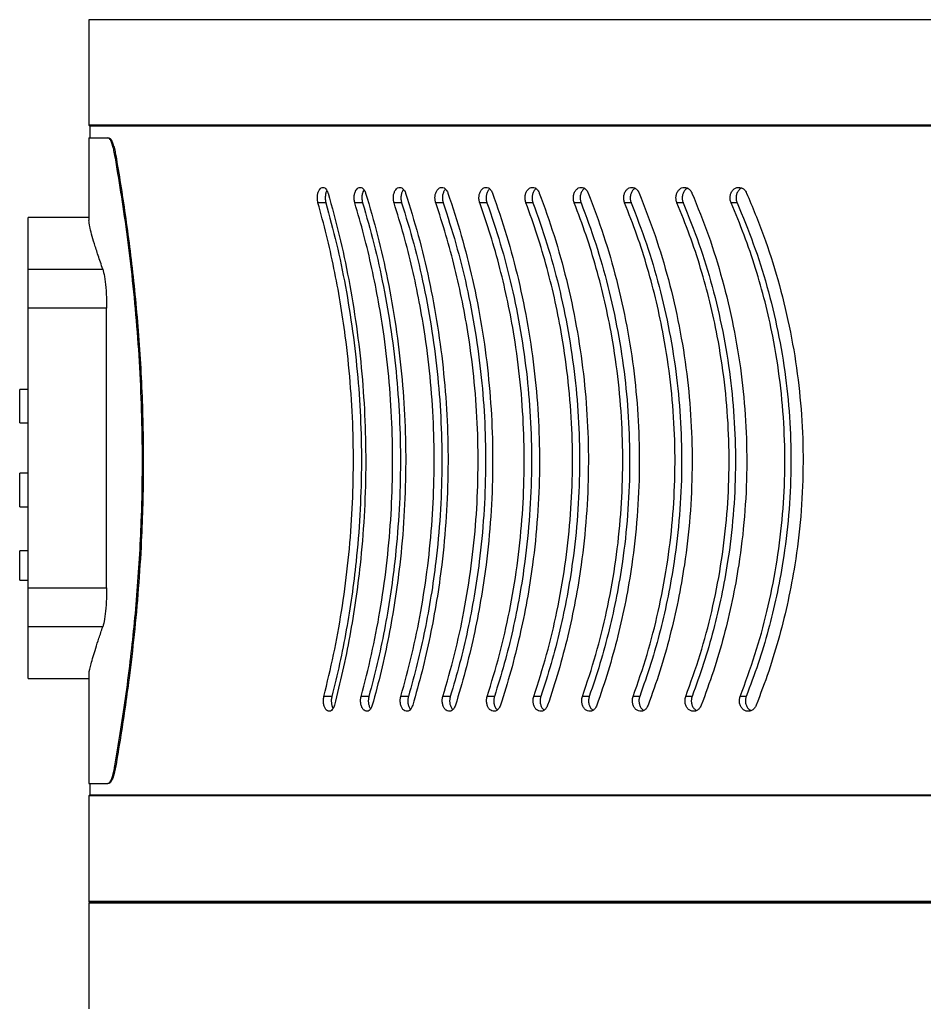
# Model space of a CAD drawing. Header units: millimetres. Extents: x -2387 to -1538, y -2875 to -899.
# Tile 3 of 8: x -2274 to -2058, y -1508 to -1273. Entities that reach past the tile are written whole.
import ezdxf

# ---------------------------------------------------------------- set-up
doc = ezdxf.new("R2010")
doc.units = ezdxf.units.MM

msp = doc.modelspace()

# ---------------------------------------------------------------- linework, layer by layer
at = {"color": 7, "linetype": 'Continuous', "lineweight": 30}
for p, q in [((-2257.49, -1273.48), (-2257.49, -1298.68)), ((-2047.99, -1273.48), (-2257.49, -1273.48)), ((-2257.49, -1298.68), (-2257.29, -1298.88)), ((-2053.99, -1298.68), (-2257.49, -1298.68)), ((-2257.29, -1298.88), (-2257.29, -1301.68)), ((-2053.93, -1298.88), (-2257.29, -1298.88)), ((-2257.49, -1301.68), (-2257.49, -1321.38)), ((-2257.49, -1301.68), (-2252.94, -1301.68)), ((-2252.94, -1301.68), (-2252.74, -1301.68)), ((-2251.07, -1305.88), (-2251.27, -1305.88)), ((-2200.95, -1317.16), (-2202.83, -1317.16)), ((-2192.2, -1317.16), (-2194.05, -1317.16)), ((-2182.87, -1317.16), (-2184.68, -1317.16)), ((-2172.97, -1317.16), (-2174.74, -1317.16)), ((-2162.52, -1317.16), (-2164.24, -1317.16)), ((-2151.55, -1317.16), (-2153.22, -1317.16)), ((-2140.08, -1317.16), (-2141.69, -1317.16)), ((-2128.12, -1317.16), (-2129.68, -1317.16)), ((-2115.7, -1317.16), (-2117.2, -1317.16)), ((-2102.85, -1317.16), (-2104.29, -1317.16)), ((-2257.49, -1320.68), (-2271.99, -1320.68)), ((-2271.99, -1333.02), (-2271.99, -1320.68)), ((-2271.99, -1333.02), (-2254.17, -1333.02)), ((-2271.99, -1342.29), (-2271.99, -1333.02)), ((-2253.26, -1342.29), (-2271.99, -1342.29)), ((-2271.99, -1409.07), (-2271.99, -1342.29)), ((-2253.26, -1409.07), (-2253.26, -1342.29)), ((-2271.99, -1361.68), (-2273.99, -1361.68)), ((-2273.99, -1365.68), (-2273.99, -1361.68)), ((-2273.99, -1369.68), (-2273.99, -1365.68)), ((-2273.99, -1369.68), (-2271.99, -1369.68)), ((-2271.99, -1381.68), (-2273.99, -1381.68)), ((-2273.99, -1389.68), (-2273.99, -1381.68)), ((-2273.99, -1389.68), (-2271.99, -1389.68)), ((-2271.99, -1400.18), (-2273.99, -1400.18)), ((-2273.99, -1407.18), (-2273.99, -1400.18)), ((-2273.99, -1407.18), (-2271.99, -1407.18)), ((-2271.99, -1409.07), (-2253.26, -1409.07)), ((-2271.99, -1418.35), (-2271.99, -1409.07)), ((-2254.17, -1418.35), (-2271.99, -1418.35)), ((-2271.99, -1430.68), (-2271.99, -1418.35)), ((-2257.49, -1429.89), (-2257.49, -1455.68)), ((-2271.99, -1430.68), (-2257.49, -1430.68)), ((-2199.53, -1434.94), (-2201.42, -1434.94)), ((-2190.68, -1434.94), (-2192.53, -1434.94)), ((-2181.26, -1434.94), (-2183.07, -1434.94)), ((-2171.26, -1434.94), (-2173.03, -1434.94)), ((-2160.73, -1434.94), (-2162.45, -1434.94)), ((-2149.67, -1434.94), (-2151.34, -1434.94)), ((-2138.11, -1434.94), (-2139.73, -1434.94)), ((-2126.08, -1434.94), (-2127.64, -1434.94)), ((-2113.59, -1434.94), (-2115.09, -1434.94)), ((-2100.67, -1434.94), (-2102.11, -1434.94)), ((-2251.27, -1451.49), (-2251.07, -1451.49)), ((-2257.49, -1455.68), (-2252.94, -1455.68)), ((-2257.29, -1455.68), (-2257.29, -1458.48)), ((-2252.74, -1455.68), (-2252.94, -1455.68)), ((-2257.29, -1458.48), (-2257.49, -1458.68)), ((-2257.49, -1458.68), (-2257.49, -1483.88)), ((-2051.36, -1458.68), (-2257.49, -1458.68)), ((-2051.16, -1458.48), (-2257.29, -1458.48)), ((-2257.49, -1483.88), (-2257.29, -1484.08)), ((-2050.99, -1483.88), (-2257.49, -1483.88)), ((-2257.29, -1484.08), (-2257.49, -1484.28)), ((-2257.49, -1484.28), (-2257.49, -1509.48)), ((-2050.99, -1484.28), (-2257.49, -1484.28)), ((-2050.99, -1484.08), (-2257.29, -1484.08))]:
    msp.add_line(p, q, dxfattribs=at)
for points, knots in [([(-2251.27, -1305.88), (-2251.37, -1305.37), (-2251.57, -1304.33), (-2251.91, -1303.15), (-2252.27, -1302.28), (-2252.62, -1301.77), (-2252.84, -1301.71), (-2252.94, -1301.68)], [0, 0, 0, 0, 0.202696, 0.411317, 0.613993, 0.822471, 1, 1, 1, 1]), ([(-2252.74, -1301.68), (-2252.62, -1301.72), (-2252.38, -1301.79), (-2252.01, -1302.37), (-2251.66, -1303.29), (-2251.33, -1304.47), (-2251.15, -1305.44), (-2251.07, -1305.88)], [0, 0, 0, 0, 0.2039594, 0.4138273, 0.6177886, 0.8276958, 1, 1, 1, 1]), ([(-2251.27, -1451.49), (-2250.84, -1448.95), (-2249.98, -1443.87), (-2248.74, -1435.5), (-2247.62, -1426.98), (-2246.68, -1418.36), (-2245.91, -1409.76), (-2245.31, -1400.93), (-2244.86, -1391.03), (-2244.66, -1380.07), (-2244.8, -1368.18), (-2245.28, -1356.48), (-2246.09, -1345.15), (-2247.16, -1334.3), (-2248.42, -1324.05), (-2249.82, -1314.47), (-2250.79, -1308.74), (-2251.27, -1305.88)], [0, 0, 0, 0, 0.063366, 0.12687, 0.190233, 0.24693, 0.303839, 0.360741, 0.41743, 0.491341, 0.565498, 0.639412, 0.712009, 0.784831, 0.85744, 0.928719, 1, 1, 1, 1]), ([(-2251.07, -1305.88), (-2250.69, -1308.12), (-2249.93, -1312.6), (-2248.81, -1319.93), (-2247.76, -1327.67), (-2246.8, -1335.86), (-2245.97, -1344.42), (-2245.3, -1353.24), (-2244.82, -1362.17), (-2244.55, -1371.14), (-2244.48, -1380.1), (-2244.61, -1389.04), (-2244.98, -1398.8), (-2245.65, -1409.26), (-2246.65, -1420.23), (-2247.77, -1429.81), (-2248.9, -1438.02), (-2249.97, -1445.03), (-2250.7, -1449.34), (-2251.07, -1451.49)], [0, 0, 0, 0, 0.056117, 0.11233, 0.168445, 0.225586, 0.282943, 0.340293, 0.397425, 0.453005, 0.508793, 0.56458, 0.62016, 0.69273, 0.765527, 0.838109, 0.892043, 0.946064, 1, 1, 1, 1]), ([(-2202.83, -1317.16), (-2202.84, -1317.13), (-2202.92, -1316.85), (-2203, -1316.26), (-2202.98, -1315.42), (-2202.8, -1314.64), (-2202.5, -1314.01), (-2202.1, -1313.59), (-2201.64, -1313.45), (-2201.17, -1313.59), (-2200.76, -1314.02), (-2200.53, -1314.49), (-2200.44, -1314.79), (-2200.43, -1314.84)], [0, 0, 0, 0, 0.013574, 0.120088, 0.225389, 0.330337, 0.43593, 0.542902, 0.651474, 0.761217, 0.871139, 0.98006, 1, 1, 1, 1]), ([(-2200.69, -1314.24), (-2200.75, -1314.34), (-2200.92, -1314.62), (-2201.07, -1315.3), (-2201.13, -1316.13), (-2201.05, -1316.77), (-2200.97, -1317.09), (-2200.95, -1317.16)], [0, 0, 0, 0, 0.137548, 0.403415, 0.665454, 0.92537, 1, 1, 1, 1]), ([(-2200.43, -1314.84), (-2199.51, -1318.19), (-2197.67, -1324.9), (-2195.41, -1335.55), (-2193.59, -1346.58), (-2192.29, -1357.86), (-2191.55, -1369.17), (-2191.36, -1380.56), (-2191.74, -1392.05), (-2192.61, -1402.62), (-2193.82, -1412.11), (-2195.21, -1420.58), (-2196.89, -1428.94), (-2198.25, -1434.35), (-2198.92, -1437.06)], [0, 0, 0, 0, 0.088826, 0.177651, 0.269015, 0.360379, 0.449223, 0.538068, 0.629557, 0.721047, 0.790193, 0.859339, 0.929669, 1, 1, 1, 1]), ([(-2194.05, -1317.16), (-2194.06, -1317.13), (-2194.14, -1316.85), (-2194.23, -1316.26), (-2194.2, -1315.42), (-2194.01, -1314.64), (-2193.69, -1314.01), (-2193.26, -1313.59), (-2192.77, -1313.45), (-2192.28, -1313.59), (-2191.83, -1314.02), (-2191.59, -1314.49), (-2191.49, -1314.79), (-2191.48, -1314.84)], [0, 0, 0, 0, 0.013573, 0.120088, 0.225389, 0.330336, 0.435931, 0.542901, 0.651474, 0.761219, 0.871139, 0.980061, 1, 1, 1, 1]), ([(-2191.83, -1314.09), (-2191.93, -1314.23), (-2192.15, -1314.56), (-2192.34, -1315.29), (-2192.39, -1316.13), (-2192.31, -1316.77), (-2192.22, -1317.09), (-2192.2, -1317.16)], [0, 0, 0, 0, 0.1928941, 0.4417, 0.6869232, 0.93016, 1, 1, 1, 1]), ([(-2191.48, -1314.84), (-2190.49, -1318.19), (-2188.53, -1324.9), (-2186.13, -1335.55), (-2184.19, -1346.58), (-2182.81, -1357.86), (-2182.02, -1369.17), (-2181.82, -1380.56), (-2182.22, -1392.05), (-2183.15, -1402.62), (-2184.43, -1412.11), (-2185.92, -1420.58), (-2187.71, -1428.94), (-2189.15, -1434.35), (-2189.87, -1437.06)], [0, 0, 0, 0, 0.088826, 0.177651, 0.269015, 0.360379, 0.449223, 0.538068, 0.629557, 0.721047, 0.790193, 0.859339, 0.929669, 1, 1, 1, 1]), ([(-2184.68, -1317.16), (-2184.69, -1317.13), (-2184.77, -1316.85), (-2184.87, -1316.26), (-2184.84, -1315.42), (-2184.64, -1314.64), (-2184.3, -1314.01), (-2183.84, -1313.59), (-2183.32, -1313.45), (-2182.79, -1313.59), (-2182.32, -1314.02), (-2182.06, -1314.49), (-2181.96, -1314.79), (-2181.94, -1314.84)], [0, 0, 0, 0, 0.013573, 0.120088, 0.225389, 0.330336, 0.43593, 0.542901, 0.651473, 0.761217, 0.871138, 0.980059, 1, 1, 1, 1]), ([(-2182.41, -1313.99), (-2182.54, -1314.16), (-2182.79, -1314.52), (-2183.01, -1315.29), (-2183.07, -1316.13), (-2182.99, -1316.77), (-2182.89, -1317.09), (-2182.87, -1317.16)], [0, 0, 0, 0, 0.225673, 0.464374, 0.699638, 0.932997, 1, 1, 1, 1]), ([(-2181.94, -1314.84), (-2180.9, -1318.19), (-2178.82, -1324.9), (-2176.27, -1335.55), (-2174.21, -1346.58), (-2172.76, -1357.86), (-2171.93, -1369.17), (-2171.71, -1380.56), (-2172.14, -1392.05), (-2173.12, -1402.62), (-2174.47, -1412.11), (-2176.05, -1420.58), (-2177.94, -1428.94), (-2179.47, -1434.35), (-2180.24, -1437.06)], [0, 0, 0, 0, 0.088826, 0.177651, 0.269015, 0.360379, 0.449224, 0.538068, 0.629557, 0.721047, 0.790193, 0.859339, 0.929669, 1, 1, 1, 1]), ([(-2174.74, -1317.16), (-2174.75, -1317.13), (-2174.84, -1316.85), (-2174.94, -1316.26), (-2174.91, -1315.42), (-2174.7, -1314.64), (-2174.33, -1314.01), (-2173.85, -1313.59), (-2173.3, -1313.45), (-2172.74, -1313.59), (-2172.24, -1314.02), (-2171.97, -1314.49), (-2171.86, -1314.79), (-2171.84, -1314.84)], [0, 0, 0, 0, 0.013574, 0.120089, 0.225389, 0.330337, 0.435931, 0.542902, 0.651475, 0.761217, 0.87114, 0.980061, 1, 1, 1, 1]), ([(-2172.42, -1313.92), (-2172.44, -1313.93), (-2172.62, -1314.05), (-2172.87, -1314.53), (-2173.12, -1315.29), (-2173.18, -1316.14), (-2173.09, -1316.77), (-2172.99, -1317.09), (-2172.97, -1317.16)], [0, 0, 0, 0, 0.018194, 0.252156, 0.482695, 0.709912, 0.935289, 1, 1, 1, 1]), ([(-2171.84, -1314.84), (-2170.74, -1318.19), (-2168.54, -1324.9), (-2165.86, -1335.55), (-2163.69, -1346.58), (-2162.16, -1357.86), (-2161.29, -1369.17), (-2161.06, -1380.56), (-2161.51, -1392.05), (-2162.54, -1402.62), (-2163.97, -1412.11), (-2165.62, -1420.58), (-2167.62, -1428.94), (-2169.24, -1434.35), (-2170.04, -1437.06)], [0, 0, 0, 0, 0.088826, 0.177651, 0.269015, 0.360379, 0.449223, 0.538068, 0.629557, 0.721047, 0.790193, 0.859339, 0.929669, 1, 1, 1, 1]), ([(-2164.24, -1317.16), (-2164.25, -1317.13), (-2164.35, -1316.85), (-2164.46, -1316.26), (-2164.42, -1315.42), (-2164.2, -1314.64), (-2163.82, -1314.01), (-2163.31, -1313.59), (-2162.73, -1313.45), (-2162.14, -1313.59), (-2161.62, -1314.02), (-2161.33, -1314.49), (-2161.22, -1314.79), (-2161.2, -1314.84)], [0, 0, 0, 0, 0.013574, 0.120088, 0.225389, 0.330337, 0.43593, 0.542903, 0.651473, 0.761219, 0.871138, 0.98006, 1, 1, 1, 1]), ([(-2161.87, -1313.87), (-2161.91, -1313.89), (-2162.13, -1314.03), (-2162.42, -1314.53), (-2162.69, -1315.29), (-2162.75, -1316.14), (-2162.65, -1316.77), (-2162.55, -1317.09), (-2162.52, -1317.16)], [0, 0, 0, 0, 0.050005, 0.276387, 0.499457, 0.719311, 0.937385, 1, 1, 1, 1]), ([(-2161.2, -1314.84), (-2160.04, -1318.19), (-2157.73, -1324.9), (-2154.91, -1335.55), (-2152.64, -1346.58), (-2151.04, -1357.86), (-2150.13, -1369.17), (-2149.89, -1380.56), (-2150.36, -1392.05), (-2151.44, -1402.62), (-2152.93, -1412.11), (-2154.67, -1420.58), (-2156.76, -1428.94), (-2158.46, -1434.35), (-2159.31, -1437.06)], [0, 0, 0, 0, 0.088826, 0.17765, 0.269015, 0.360378, 0.449223, 0.538068, 0.629557, 0.721047, 0.790193, 0.859339, 0.929669, 1, 1, 1, 1]), ([(-2153.22, -1317.16), (-2153.23, -1317.13), (-2153.33, -1316.85), (-2153.45, -1316.26), (-2153.41, -1315.42), (-2153.18, -1314.64), (-2152.78, -1314.01), (-2152.24, -1313.59), (-2151.64, -1313.45), (-2151.02, -1313.59), (-2150.47, -1314.02), (-2150.17, -1314.49), (-2150.05, -1314.79), (-2150.03, -1314.84)], [0, 0, 0, 0, 0.013575, 0.120089, 0.225389, 0.330336, 0.435931, 0.542902, 0.651475, 0.761218, 0.871137, 0.98006, 1, 1, 1, 1]), ([(-2150.8, -1313.82), (-2150.86, -1313.86), (-2151.12, -1314.01), (-2151.45, -1314.53), (-2151.72, -1315.29), (-2151.79, -1316.14), (-2151.69, -1316.77), (-2151.58, -1317.09), (-2151.55, -1317.16)], [0, 0, 0, 0, 0.077148, 0.297061, 0.513756, 0.727331, 0.939175, 1, 1, 1, 1]), ([(-2150.03, -1314.84), (-2148.82, -1318.19), (-2146.4, -1324.9), (-2143.46, -1335.55), (-2141.09, -1346.58), (-2139.42, -1357.86), (-2138.46, -1369.17), (-2138.22, -1380.56), (-2138.7, -1392.05), (-2139.83, -1402.62), (-2141.39, -1412.11), (-2143.2, -1420.58), (-2145.39, -1428.94), (-2147.17, -1434.35), (-2148.05, -1437.06)], [0, 0, 0, 0, 0.088826, 0.17765, 0.269015, 0.360378, 0.449223, 0.538068, 0.629557, 0.721047, 0.790193, 0.859339, 0.929669, 1, 1, 1, 1]), ([(-2141.69, -1317.16), (-2141.7, -1317.13), (-2141.81, -1316.85), (-2141.93, -1316.26), (-2141.89, -1315.42), (-2141.65, -1314.64), (-2141.23, -1314.01), (-2140.67, -1313.59), (-2140.04, -1313.45), (-2139.4, -1313.59), (-2138.83, -1314.02), (-2138.51, -1314.49), (-2138.38, -1314.79), (-2138.36, -1314.84)], [0, 0, 0, 0, 0.013574, 0.120089, 0.22539, 0.330338, 0.435932, 0.542902, 0.651473, 0.761217, 0.871139, 0.980062, 1, 1, 1, 1]), ([(-2139.22, -1313.78), (-2139.31, -1313.83), (-2139.6, -1313.99), (-2139.97, -1314.52), (-2140.25, -1315.29), (-2140.32, -1316.14), (-2140.22, -1316.77), (-2140.1, -1317.09), (-2140.08, -1317.16)], [0, 0, 0, 0, 0.100646, 0.314962, 0.526138, 0.734273, 0.940723, 1, 1, 1, 1]), ([(-2138.36, -1314.84), (-2137.1, -1318.19), (-2134.58, -1324.9), (-2131.51, -1335.55), (-2129.05, -1346.58), (-2127.31, -1357.86), (-2126.32, -1369.17), (-2126.06, -1380.56), (-2126.57, -1392.05), (-2127.74, -1402.62), (-2129.36, -1412.11), (-2131.25, -1420.58), (-2133.53, -1428.94), (-2135.38, -1434.35), (-2136.3, -1437.06)], [0, 0, 0, 0, 0.088826, 0.177651, 0.269015, 0.360379, 0.449224, 0.538068, 0.629557, 0.721047, 0.790193, 0.859339, 0.929669, 1, 1, 1, 1]), ([(-2129.68, -1317.16), (-2129.69, -1317.13), (-2129.8, -1316.85), (-2129.92, -1316.26), (-2129.88, -1315.42), (-2129.63, -1314.64), (-2129.19, -1314.01), (-2128.62, -1313.59), (-2127.96, -1313.45), (-2127.29, -1313.59), (-2126.7, -1314.02), (-2126.37, -1314.49), (-2126.24, -1314.79), (-2126.22, -1314.84)], [0, 0, 0, 0, 0.013574, 0.120089, 0.22539, 0.330338, 0.435932, 0.542901, 0.651475, 0.761217, 0.871138, 0.98006, 1, 1, 1, 1]), ([(-2127.16, -1313.74), (-2127.28, -1313.8), (-2127.61, -1313.97), (-2128.01, -1314.52), (-2128.3, -1315.29), (-2128.37, -1316.14), (-2128.27, -1316.77), (-2128.14, -1317.09), (-2128.12, -1317.16)], [0, 0, 0, 0, 0.121274, 0.330674, 0.537007, 0.740368, 0.942083, 1, 1, 1, 1]), ([(-2126.22, -1314.84), (-2124.91, -1318.19), (-2122.29, -1324.9), (-2119.11, -1335.55), (-2116.55, -1346.58), (-2114.75, -1357.86), (-2113.73, -1369.17), (-2113.46, -1380.56), (-2113.98, -1392.05), (-2115.2, -1402.62), (-2116.87, -1412.11), (-2118.83, -1420.58), (-2121.19, -1428.94), (-2123.11, -1434.35), (-2124.07, -1437.06)], [0, 0, 0, 0, 0.088826, 0.177651, 0.269015, 0.360379, 0.449223, 0.538068, 0.629557, 0.721047, 0.790193, 0.859339, 0.929669, 1, 1, 1, 1]), ([(-2117.2, -1317.16), (-2117.21, -1317.13), (-2117.33, -1316.85), (-2117.46, -1316.26), (-2117.41, -1315.42), (-2117.15, -1314.64), (-2116.7, -1314.01), (-2116.1, -1313.59), (-2115.42, -1313.45), (-2114.73, -1313.59), (-2114.11, -1314.02), (-2113.77, -1314.49), (-2113.64, -1314.79), (-2113.62, -1314.84)], [0, 0, 0, 0, 0.013574, 0.120088, 0.225389, 0.330337, 0.435931, 0.542902, 0.651473, 0.761218, 0.871139, 0.98006, 1, 1, 1, 1]), ([(-2114.65, -1313.7), (-2114.79, -1313.77), (-2115.15, -1313.95), (-2115.59, -1314.52), (-2115.89, -1315.29), (-2115.97, -1316.14), (-2115.85, -1316.77), (-2115.73, -1317.09), (-2115.7, -1317.16)], [0, 0, 0, 0, 0.139604, 0.344634, 0.546664, 0.745784, 0.943291, 1, 1, 1, 1]), ([(-2113.62, -1314.84), (-2112.26, -1318.19), (-2109.55, -1324.9), (-2106.26, -1335.55), (-2103.62, -1346.58), (-2101.76, -1357.86), (-2100.7, -1369.17), (-2100.42, -1380.56), (-2100.96, -1392.05), (-2102.22, -1402.62), (-2103.95, -1412.11), (-2105.97, -1420.58), (-2108.42, -1428.94), (-2110.4, -1434.35), (-2111.4, -1437.06)], [0, 0, 0, 0, 0.088826, 0.177651, 0.269015, 0.360379, 0.449223, 0.538068, 0.629557, 0.721047, 0.790193, 0.859339, 0.929669, 1, 1, 1, 1]), ([(-2104.29, -1317.16), (-2104.38, -1316.9), (-2104.55, -1316.38), (-2104.53, -1315.53), (-2104.29, -1314.74), (-2103.85, -1314.09), (-2103.25, -1313.64), (-2102.55, -1313.45), (-2101.83, -1313.55), (-2101.18, -1313.94), (-2100.78, -1314.43), (-2100.63, -1314.76), (-2100.59, -1314.84)], [0, 0, 0, 0, 0.105221, 0.210466, 0.315401, 0.420849, 0.527595, 0.635951, 0.745577, 0.855543, 0.964673, 1, 1, 1, 1]), ([(-2101.72, -1313.68), (-2101.89, -1313.75), (-2102.27, -1313.94), (-2102.73, -1314.52), (-2103.05, -1315.29), (-2103.13, -1316.14), (-2103.01, -1316.77), (-2102.88, -1317.09), (-2102.85, -1317.16)], [0, 0, 0, 0, 0.152197, 0.354228, 0.553301, 0.749505, 0.944122, 1, 1, 1, 1]), ([(-2100.59, -1314.84), (-2099.19, -1318.19), (-2096.39, -1324.9), (-2093, -1335.55), (-2090.28, -1346.58), (-2088.36, -1357.86), (-2087.27, -1369.17), (-2086.99, -1380.56), (-2087.54, -1392.05), (-2088.83, -1402.62), (-2090.62, -1412.11), (-2092.7, -1420.58), (-2095.22, -1428.94), (-2097.27, -1434.35), (-2098.3, -1437.06)], [0, 0, 0, 0, 0.088826, 0.177651, 0.269015, 0.360378, 0.449223, 0.538068, 0.629557, 0.721047, 0.790193, 0.859339, 0.929669, 1, 1, 1, 1]), ([(-2201.42, -1434.94), (-2200.62, -1431.63), (-2199.02, -1425.03), (-2197.13, -1414.6), (-2195.68, -1403.85), (-2194.73, -1392.9), (-2194.32, -1381.96), (-2194.42, -1370.99), (-2195.06, -1359.96), (-2196.13, -1349.86), (-2197.48, -1340.81), (-2198.99, -1332.75), (-2200.76, -1324.83), (-2202.14, -1319.71), (-2202.83, -1317.16)], [0, 0, 0, 0, 0.088794, 0.177587, 0.268928, 0.360269, 0.449078, 0.537887, 0.629317, 0.720749, 0.789973, 0.859198, 0.929599, 1, 1, 1, 1]), ([(-2200.95, -1317.16), (-2200.08, -1320.4), (-2198.34, -1326.88), (-2196.21, -1337.17), (-2194.49, -1347.82), (-2193.27, -1358.7), (-2192.57, -1369.62), (-2192.4, -1380.62), (-2192.76, -1391.71), (-2193.59, -1401.88), (-2194.73, -1411.01), (-2196.04, -1419.13), (-2197.62, -1427.15), (-2198.9, -1432.34), (-2199.53, -1434.94)], [0, 0, 0, 0, 0.088992, 0.177981, 0.26952, 0.361058, 0.450066, 0.539074, 0.630725, 0.722377, 0.7912, 0.860025, 0.930012, 1, 1, 1, 1]), ([(-2192.53, -1434.94), (-2191.68, -1431.63), (-2189.98, -1425.03), (-2187.96, -1414.6), (-2186.41, -1403.85), (-2185.4, -1392.9), (-2184.96, -1381.96), (-2185.07, -1370.99), (-2185.75, -1359.96), (-2186.89, -1349.86), (-2188.34, -1340.81), (-2189.94, -1332.75), (-2191.83, -1324.83), (-2193.31, -1319.71), (-2194.05, -1317.16)], [0, 0, 0, 0, 0.088794, 0.177587, 0.268928, 0.360269, 0.449078, 0.537887, 0.629317, 0.720749, 0.789973, 0.859198, 0.929599, 1, 1, 1, 1]), ([(-2192.2, -1317.16), (-2191.27, -1320.4), (-2189.41, -1326.88), (-2187.14, -1337.17), (-2185.3, -1347.82), (-2184, -1358.7), (-2183.26, -1369.62), (-2183.08, -1380.62), (-2183.46, -1391.71), (-2184.35, -1401.88), (-2185.56, -1411.01), (-2186.96, -1419.13), (-2188.65, -1427.15), (-2190.01, -1432.34), (-2190.68, -1434.94)], [0, 0, 0, 0, 0.088992, 0.177981, 0.26952, 0.361058, 0.450066, 0.539074, 0.630725, 0.722377, 0.7912, 0.860025, 0.930012, 1, 1, 1, 1]), ([(-2183.07, -1434.94), (-2182.16, -1431.63), (-2180.35, -1425.03), (-2178.21, -1414.6), (-2176.57, -1403.85), (-2175.5, -1392.9), (-2175.04, -1381.96), (-2175.15, -1370.99), (-2175.87, -1359.96), (-2177.08, -1349.86), (-2178.61, -1340.81), (-2180.32, -1332.75), (-2182.32, -1324.83), (-2183.89, -1319.71), (-2184.68, -1317.16)], [0, 0, 0, 0, 0.088794, 0.177587, 0.268928, 0.360269, 0.449078, 0.537887, 0.629317, 0.720749, 0.789973, 0.859198, 0.929599, 1, 1, 1, 1]), ([(-2182.87, -1317.16), (-2181.88, -1320.4), (-2179.9, -1326.88), (-2177.49, -1337.17), (-2175.54, -1347.82), (-2174.17, -1358.7), (-2173.39, -1369.62), (-2173.19, -1380.62), (-2173.6, -1391.71), (-2174.53, -1401.88), (-2175.82, -1411.01), (-2177.3, -1419.13), (-2179.09, -1427.15), (-2180.53, -1432.34), (-2181.26, -1434.94)], [0, 0, 0, 0, 0.0889916, 0.1779812, 0.2695202, 0.3610579, 0.4500664, 0.5390742, 0.6307249, 0.7223771, 0.7912004, 0.8600247, 0.930012, 1, 1, 1, 1]), ([(-2173.03, -1434.94), (-2172.08, -1431.63), (-2170.16, -1425.03), (-2167.91, -1414.6), (-2166.17, -1403.85), (-2165.05, -1392.9), (-2164.56, -1381.96), (-2164.68, -1370.99), (-2165.44, -1359.96), (-2166.71, -1349.86), (-2168.33, -1340.81), (-2170.13, -1332.75), (-2172.24, -1324.83), (-2173.9, -1319.71), (-2174.74, -1317.16)], [0, 0, 0, 0, 0.088794, 0.177587, 0.268928, 0.360269, 0.449078, 0.537887, 0.629317, 0.720749, 0.789973, 0.859198, 0.929599, 1, 1, 1, 1]), ([(-2172.97, -1317.16), (-2171.93, -1320.4), (-2169.84, -1326.88), (-2167.28, -1337.17), (-2165.23, -1347.82), (-2163.79, -1358.7), (-2162.96, -1369.62), (-2162.76, -1380.62), (-2163.19, -1391.71), (-2164.17, -1401.88), (-2165.52, -1411.01), (-2167.09, -1419.13), (-2168.98, -1427.15), (-2170.5, -1432.34), (-2171.26, -1434.94)], [0, 0, 0, 0, 0.088992, 0.177981, 0.26952, 0.361058, 0.450066, 0.539074, 0.630725, 0.722377, 0.7912, 0.860025, 0.930012, 1, 1, 1, 1]), ([(-2162.45, -1434.94), (-2161.44, -1431.63), (-2159.43, -1425.03), (-2157.07, -1414.6), (-2155.24, -1403.85), (-2154.07, -1392.9), (-2153.55, -1381.96), (-2153.68, -1370.99), (-2154.47, -1359.96), (-2155.81, -1349.86), (-2157.5, -1340.81), (-2159.39, -1332.75), (-2161.61, -1324.83), (-2163.37, -1319.71), (-2164.24, -1317.16)], [0, 0, 0, 0, 0.0887938, 0.1775872, 0.2689284, 0.360269, 0.4490782, 0.5378871, 0.6293171, 0.7207486, 0.7899729, 0.8591982, 0.9295986, 1, 1, 1, 1]), ([(-2162.52, -1317.16), (-2161.43, -1320.4), (-2159.23, -1326.88), (-2156.55, -1337.17), (-2154.39, -1347.82), (-2152.87, -1358.7), (-2152.01, -1369.62), (-2151.79, -1380.62), (-2152.25, -1391.71), (-2153.28, -1401.88), (-2154.7, -1411.01), (-2156.34, -1419.13), (-2158.32, -1427.15), (-2159.93, -1432.34), (-2160.73, -1434.94)], [0, 0, 0, 0, 0.088992, 0.177981, 0.26952, 0.361058, 0.450066, 0.539074, 0.630725, 0.722377, 0.7912, 0.860025, 0.930012, 1, 1, 1, 1]), ([(-2151.34, -1434.94), (-2150.29, -1431.63), (-2148.18, -1425.03), (-2145.71, -1414.6), (-2143.8, -1403.85), (-2142.58, -1392.9), (-2142.04, -1381.96), (-2142.17, -1370.99), (-2143, -1359.96), (-2144.4, -1349.86), (-2146.16, -1340.81), (-2148.14, -1332.75), (-2150.47, -1324.83), (-2152.3, -1319.71), (-2153.22, -1317.16)], [0, 0, 0, 0, 0.088794, 0.177587, 0.268928, 0.360269, 0.449078, 0.537887, 0.629317, 0.720749, 0.789973, 0.859198, 0.929599, 1, 1, 1, 1]), ([(-2151.55, -1317.16), (-2150.4, -1320.4), (-2148.1, -1326.88), (-2145.29, -1337.17), (-2143.04, -1347.82), (-2141.46, -1358.7), (-2140.56, -1369.62), (-2140.33, -1380.62), (-2140.8, -1391.71), (-2141.88, -1401.88), (-2143.36, -1411.01), (-2145.08, -1419.13), (-2147.15, -1427.15), (-2148.83, -1432.34), (-2149.67, -1434.94)], [0, 0, 0, 0, 0.088992, 0.177981, 0.26952, 0.361058, 0.450066, 0.539074, 0.630725, 0.722377, 0.7912, 0.860025, 0.930012, 1, 1, 1, 1]), ([(-2139.73, -1434.94), (-2138.63, -1431.63), (-2136.43, -1425.03), (-2133.86, -1414.6), (-2131.87, -1403.85), (-2130.6, -1392.9), (-2130.04, -1381.96), (-2130.17, -1370.99), (-2131.04, -1359.96), (-2132.49, -1349.86), (-2134.33, -1340.81), (-2136.39, -1332.75), (-2138.82, -1324.83), (-2140.73, -1319.71), (-2141.69, -1317.16)], [0, 0, 0, 0, 0.088794, 0.177587, 0.268928, 0.360269, 0.449078, 0.537887, 0.629317, 0.720749, 0.789973, 0.859198, 0.929599, 1, 1, 1, 1]), ([(-2140.08, -1317.16), (-2138.87, -1320.4), (-2136.47, -1326.88), (-2133.55, -1337.17), (-2131.21, -1347.82), (-2129.55, -1358.7), (-2128.62, -1369.62), (-2128.38, -1380.62), (-2128.87, -1391.71), (-2129.99, -1401.88), (-2131.53, -1411.01), (-2133.33, -1419.13), (-2135.49, -1427.15), (-2137.24, -1432.34), (-2138.11, -1434.94)], [0, 0, 0, 0, 0.088992, 0.177981, 0.26952, 0.361058, 0.450066, 0.539074, 0.630725, 0.722377, 0.7912, 0.860025, 0.930012, 1, 1, 1, 1]), ([(-2127.64, -1434.94), (-2126.5, -1431.63), (-2124.21, -1425.03), (-2121.54, -1414.6), (-2119.48, -1403.85), (-2118.16, -1392.9), (-2117.57, -1381.96), (-2117.72, -1370.99), (-2118.61, -1359.96), (-2120.12, -1349.86), (-2122.03, -1340.81), (-2124.17, -1332.75), (-2126.69, -1324.83), (-2128.68, -1319.71), (-2129.68, -1317.16)], [0, 0, 0, 0, 0.0887937, 0.1775872, 0.2689284, 0.360269, 0.4490782, 0.5378871, 0.6293171, 0.7207486, 0.7899729, 0.8591982, 0.9295986, 1, 1, 1, 1]), ([(-2128.12, -1317.16), (-2126.87, -1320.4), (-2124.37, -1326.88), (-2121.33, -1337.17), (-2118.9, -1347.82), (-2117.19, -1358.7), (-2116.22, -1369.62), (-2115.97, -1380.62), (-2116.48, -1391.71), (-2117.65, -1401.88), (-2119.25, -1411.01), (-2121.1, -1419.13), (-2123.35, -1427.15), (-2125.17, -1432.34), (-2126.08, -1434.94)], [0, 0, 0, 0, 0.088992, 0.177981, 0.26952, 0.361058, 0.450066, 0.539074, 0.630725, 0.722377, 0.7912, 0.860025, 0.930012, 1, 1, 1, 1]), ([(-2115.09, -1434.94), (-2113.91, -1431.63), (-2111.54, -1425.03), (-2108.77, -1414.6), (-2106.64, -1403.85), (-2105.28, -1392.9), (-2104.67, -1381.96), (-2104.82, -1370.99), (-2105.75, -1359.96), (-2107.31, -1349.86), (-2109.28, -1340.81), (-2111.5, -1332.75), (-2114.1, -1324.83), (-2116.17, -1319.71), (-2117.2, -1317.16)], [0, 0, 0, 0, 0.088794, 0.177587, 0.268928, 0.360269, 0.449078, 0.537887, 0.629317, 0.720749, 0.789973, 0.859198, 0.929599, 1, 1, 1, 1]), ([(-2115.7, -1317.16), (-2114.41, -1320.4), (-2111.82, -1326.88), (-2108.68, -1337.17), (-2106.16, -1347.82), (-2104.39, -1358.7), (-2103.39, -1369.62), (-2103.13, -1380.62), (-2103.66, -1391.71), (-2104.86, -1401.88), (-2106.52, -1411.01), (-2108.44, -1419.13), (-2110.76, -1427.15), (-2112.64, -1432.34), (-2113.59, -1434.94)], [0, 0, 0, 0, 0.088992, 0.177981, 0.26952, 0.361058, 0.450066, 0.539074, 0.630725, 0.722377, 0.7912, 0.860025, 0.930012, 1, 1, 1, 1]), ([(-2102.11, -1434.94), (-2100.89, -1431.63), (-2098.44, -1425.03), (-2095.59, -1414.6), (-2093.39, -1403.85), (-2091.98, -1392.9), (-2091.36, -1381.96), (-2091.52, -1370.99), (-2092.47, -1359.96), (-2094.08, -1349.86), (-2096.12, -1340.81), (-2098.4, -1332.75), (-2101.09, -1324.83), (-2103.22, -1319.71), (-2104.29, -1317.16)], [0, 0, 0, 0, 0.088794, 0.177587, 0.268928, 0.360269, 0.449078, 0.537887, 0.629317, 0.720749, 0.789973, 0.859198, 0.929599, 1, 1, 1, 1]), ([(-2102.85, -1317.16), (-2101.52, -1320.4), (-2098.84, -1326.88), (-2095.6, -1337.17), (-2093.01, -1347.82), (-2091.18, -1358.7), (-2090.15, -1369.62), (-2089.89, -1380.62), (-2090.43, -1391.71), (-2091.67, -1401.88), (-2093.37, -1411.01), (-2095.36, -1419.13), (-2097.75, -1427.15), (-2099.69, -1432.34), (-2100.67, -1434.94)], [0, 0, 0, 0, 0.0889916, 0.1779812, 0.2695202, 0.3610579, 0.4500664, 0.5390742, 0.6307249, 0.7223771, 0.7912003, 0.8600247, 0.930012, 1, 1, 1, 1]), ([(-2254.17, -1333.02), (-2254.55, -1331.9), (-2255.31, -1329.65), (-2256.2, -1326.88), (-2256.88, -1324.58), (-2257.39, -1322.57), (-2257.44, -1321.81), (-2257.47, -1321.38)], [0, 0, 0, 0, 0.187461, 0.37492, 0.565091, 0.75526, 1, 1, 1, 1]), ([(-2254.17, -1333.02), (-2254.03, -1333.54), (-2253.75, -1334.59), (-2253.43, -1337.32), (-2253.28, -1340.02), (-2253.27, -1341.72), (-2253.26, -1342.29)], [0, 0, 0, 0, 0.2856426, 0.5713604, 0.8550751, 1, 1, 1, 1]), ([(-2253.26, -1409.07), (-2253.28, -1410.19), (-2253.31, -1412.42), (-2253.57, -1415.38), (-2253.88, -1417.35), (-2254.1, -1418.09), (-2254.17, -1418.35)], [0, 0, 0, 0, 0.280316, 0.560568, 0.842449, 1, 1, 1, 1]), ([(-2257.43, -1429.89), (-2257.44, -1429.74), (-2257.49, -1429.26), (-2257.1, -1427.64), (-2256.51, -1425.51), (-2255.87, -1423.46), (-2255.11, -1421.11), (-2254.49, -1419.27), (-2254.17, -1418.35)], [0, 0, 0, 0, 0.120747, 0.392107, 0.543372, 0.694638, 0.847318, 1, 1, 1, 1]), ([(-2198.92, -1437.06), (-2198.97, -1437.22), (-2199.1, -1437.63), (-2199.42, -1438.14), (-2199.85, -1438.47), (-2200.32, -1438.53), (-2200.78, -1438.3), (-2201.17, -1437.8), (-2201.44, -1437.09), (-2201.56, -1436.26), (-2201.54, -1435.52), (-2201.45, -1435.1), (-2201.42, -1434.94)], [0, 0, 0, 0, 0.071556, 0.177341, 0.285017, 0.394415, 0.504601, 0.614304, 0.722511, 0.82893, 0.934027, 1, 1, 1, 1]), ([(-2199.53, -1434.94), (-2199.58, -1435.2), (-2199.68, -1435.72), (-2199.65, -1436.57), (-2199.5, -1437.29), (-2199.31, -1437.63), (-2199.23, -1437.78)], [0, 0, 0, 0, 0.267332, 0.534734, 0.801533, 1, 1, 1, 1]), ([(-2189.87, -1437.06), (-2189.93, -1437.22), (-2190.06, -1437.63), (-2190.4, -1438.14), (-2190.86, -1438.47), (-2191.36, -1438.53), (-2191.85, -1438.3), (-2192.27, -1437.8), (-2192.56, -1437.09), (-2192.69, -1436.26), (-2192.67, -1435.52), (-2192.57, -1435.1), (-2192.53, -1434.94)], [0, 0, 0, 0, 0.071557, 0.177341, 0.285017, 0.394415, 0.504602, 0.614304, 0.722511, 0.82893, 0.934027, 1, 1, 1, 1]), ([(-2190.68, -1434.94), (-2190.74, -1435.2), (-2190.85, -1435.72), (-2190.81, -1436.57), (-2190.63, -1437.35), (-2190.4, -1437.73), (-2190.29, -1437.92)], [0, 0, 0, 0, 0.251858, 0.503782, 0.755138, 1, 1, 1, 1]), ([(-2180.24, -1437.06), (-2180.3, -1437.22), (-2180.44, -1437.63), (-2180.8, -1438.14), (-2181.28, -1438.47), (-2181.82, -1438.53), (-2182.34, -1438.3), (-2182.78, -1437.8), (-2183.09, -1437.09), (-2183.23, -1436.26), (-2183.21, -1435.52), (-2183.11, -1435.1), (-2183.07, -1434.94)], [0, 0, 0, 0, 0.071557, 0.177341, 0.285017, 0.394417, 0.504601, 0.614305, 0.722511, 0.82893, 0.934027, 1, 1, 1, 1]), ([(-2181.26, -1434.94), (-2181.31, -1435.2), (-2181.43, -1435.72), (-2181.39, -1436.57), (-2181.19, -1437.33), (-2180.95, -1437.83), (-2180.78, -1437.99), (-2180.75, -1438.01)], [0, 0, 0, 0, 0.239055, 0.478174, 0.716754, 0.956892, 1, 1, 1, 1]), ([(-2170.04, -1437.06), (-2170.1, -1437.22), (-2170.25, -1437.63), (-2170.63, -1438.14), (-2171.15, -1438.47), (-2171.72, -1438.53), (-2172.27, -1438.3), (-2172.73, -1437.8), (-2173.06, -1437.09), (-2173.21, -1436.26), (-2173.18, -1435.52), (-2173.07, -1435.1), (-2173.03, -1434.94)], [0, 0, 0, 0, 0.071557, 0.17734, 0.285016, 0.394417, 0.504602, 0.614304, 0.722512, 0.82893, 0.934027, 1, 1, 1, 1]), ([(-2171.26, -1434.94), (-2171.33, -1435.2), (-2171.45, -1435.72), (-2171.41, -1436.57), (-2171.19, -1437.34), (-2170.92, -1437.87), (-2170.7, -1438.04), (-2170.64, -1438.09)], [0, 0, 0, 0, 0.228605, 0.45727, 0.68542, 0.915058, 1, 1, 1, 1]), ([(-2159.31, -1437.06), (-2159.37, -1437.22), (-2159.53, -1437.63), (-2159.93, -1438.14), (-2160.47, -1438.47), (-2161.07, -1438.53), (-2161.65, -1438.3), (-2162.14, -1437.8), (-2162.48, -1437.09), (-2162.63, -1436.26), (-2162.61, -1435.52), (-2162.49, -1435.1), (-2162.45, -1434.94)], [0, 0, 0, 0, 0.071555, 0.17734, 0.285017, 0.394415, 0.504602, 0.614303, 0.722511, 0.82893, 0.934027, 1, 1, 1, 1]), ([(-2160.73, -1434.94), (-2160.79, -1435.2), (-2160.92, -1435.72), (-2160.88, -1436.57), (-2160.66, -1437.34), (-2160.35, -1437.89), (-2160.09, -1438.08), (-2160.01, -1438.14)], [0, 0, 0, 0, 0.222221, 0.4445, 0.666278, 0.889504, 1, 1, 1, 1]), ([(-2148.05, -1437.06), (-2148.12, -1437.22), (-2148.29, -1437.63), (-2148.7, -1438.14), (-2149.27, -1438.47), (-2149.89, -1438.53), (-2150.5, -1438.3), (-2151.01, -1437.8), (-2151.37, -1437.09), (-2151.53, -1436.26), (-2151.51, -1435.52), (-2151.39, -1435.1), (-2151.34, -1434.94)], [0, 0, 0, 0, 0.071558, 0.17734, 0.285019, 0.394418, 0.504602, 0.614305, 0.722513, 0.82893, 0.934027, 1, 1, 1, 1]), ([(-2149.67, -1434.94), (-2149.74, -1435.2), (-2149.87, -1435.72), (-2149.83, -1436.57), (-2149.59, -1437.34), (-2149.26, -1437.91), (-2148.97, -1438.11), (-2148.86, -1438.18)], [0, 0, 0, 0, 0.216942, 0.433942, 0.65045, 0.86838, 1, 1, 1, 1]), ([(-2136.3, -1437.06), (-2136.37, -1437.22), (-2136.54, -1437.63), (-2136.98, -1438.14), (-2137.57, -1438.47), (-2138.22, -1438.53), (-2138.85, -1438.3), (-2139.39, -1437.8), (-2139.76, -1437.09), (-2139.93, -1436.26), (-2139.9, -1435.52), (-2139.78, -1435.1), (-2139.73, -1434.94)], [0, 0, 0, 0, 0.071557, 0.17734, 0.285017, 0.394415, 0.504602, 0.614305, 0.722511, 0.82893, 0.934027, 1, 1, 1, 1]), ([(-2138.11, -1434.94), (-2138.18, -1435.2), (-2138.32, -1435.72), (-2138.28, -1436.57), (-2138.03, -1437.34), (-2137.66, -1437.93), (-2137.35, -1438.14), (-2137.21, -1438.22)], [0, 0, 0, 0, 0.212323, 0.424702, 0.6366, 0.849886, 1, 1, 1, 1]), ([(-2124.07, -1437.06), (-2124.15, -1437.22), (-2124.33, -1437.63), (-2124.77, -1438.14), (-2125.39, -1438.47), (-2126.07, -1438.53), (-2126.72, -1438.3), (-2127.28, -1437.8), (-2127.67, -1437.09), (-2127.85, -1436.26), (-2127.82, -1435.52), (-2127.69, -1435.1), (-2127.64, -1434.94)], [0, 0, 0, 0, 0.071557, 0.177341, 0.285017, 0.394417, 0.504601, 0.614305, 0.722511, 0.82893, 0.934027, 1, 1, 1, 1]), ([(-2126.08, -1434.94), (-2126.15, -1435.2), (-2126.3, -1435.72), (-2126.25, -1436.57), (-2125.99, -1437.34), (-2125.6, -1437.95), (-2125.25, -1438.16), (-2125.09, -1438.26)], [0, 0, 0, 0, 0.20823, 0.416515, 0.624328, 0.833503, 1, 1, 1, 1]), ([(-2111.4, -1437.06), (-2111.47, -1437.22), (-2111.66, -1437.63), (-2112.12, -1438.14), (-2112.76, -1438.47), (-2113.46, -1438.53), (-2114.14, -1438.3), (-2114.72, -1437.8), (-2115.12, -1437.09), (-2115.3, -1436.26), (-2115.27, -1435.52), (-2115.14, -1435.1), (-2115.09, -1434.94)], [0, 0, 0, 0, 0.071556, 0.177339, 0.285016, 0.394415, 0.504601, 0.614304, 0.722511, 0.82893, 0.934027, 1, 1, 1, 1]), ([(-2113.59, -1434.94), (-2113.66, -1435.2), (-2113.81, -1435.72), (-2113.76, -1436.57), (-2113.5, -1437.34), (-2113.07, -1437.96), (-2112.69, -1438.19), (-2112.52, -1438.29)], [0, 0, 0, 0, 0.204565, 0.409183, 0.613341, 0.818833, 1, 1, 1, 1]), ([(-2098.3, -1437.06), (-2098.42, -1437.3), (-2098.66, -1437.79), (-2099.26, -1438.28), (-2099.95, -1438.53), (-2100.67, -1438.48), (-2101.35, -1438.15), (-2101.89, -1437.57), (-2102.23, -1436.81), (-2102.34, -1435.97), (-2102.25, -1435.33), (-2102.13, -1435.01), (-2102.11, -1434.94)], [0, 0, 0, 0, 0.106978, 0.213902, 0.322256, 0.43209, 0.542282, 0.651587, 0.759201, 0.865102, 0.969976, 1, 1, 1, 1]), ([(-2100.67, -1434.94), (-2100.75, -1435.2), (-2100.9, -1435.72), (-2100.85, -1436.57), (-2100.58, -1437.34), (-2100.13, -1437.98), (-2099.72, -1438.21), (-2099.52, -1438.32)], [0, 0, 0, 0, 0.201471, 0.402997, 0.604069, 0.806455, 1, 1, 1, 1]), ([(-2252.94, -1455.68), (-2252.82, -1455.65), (-2252.58, -1455.58), (-2252.22, -1455), (-2251.86, -1454.07), (-2251.54, -1452.9), (-2251.36, -1451.93), (-2251.27, -1451.49)], [0, 0, 0, 0, 0.203956, 0.413822, 0.617776, 0.827688, 1, 1, 1, 1]), ([(-2251.07, -1451.49), (-2251.17, -1452), (-2251.37, -1453.04), (-2251.7, -1454.22), (-2252.06, -1455.09), (-2252.41, -1455.6), (-2252.64, -1455.66), (-2252.74, -1455.68)], [0, 0, 0, 0, 0.202697, 0.411319, 0.613998, 0.822478, 1, 1, 1, 1])]:
    msp.add_open_spline(points, degree=3, knots=knots, dxfattribs=at)

doc.saveas('drawing.dxf')
